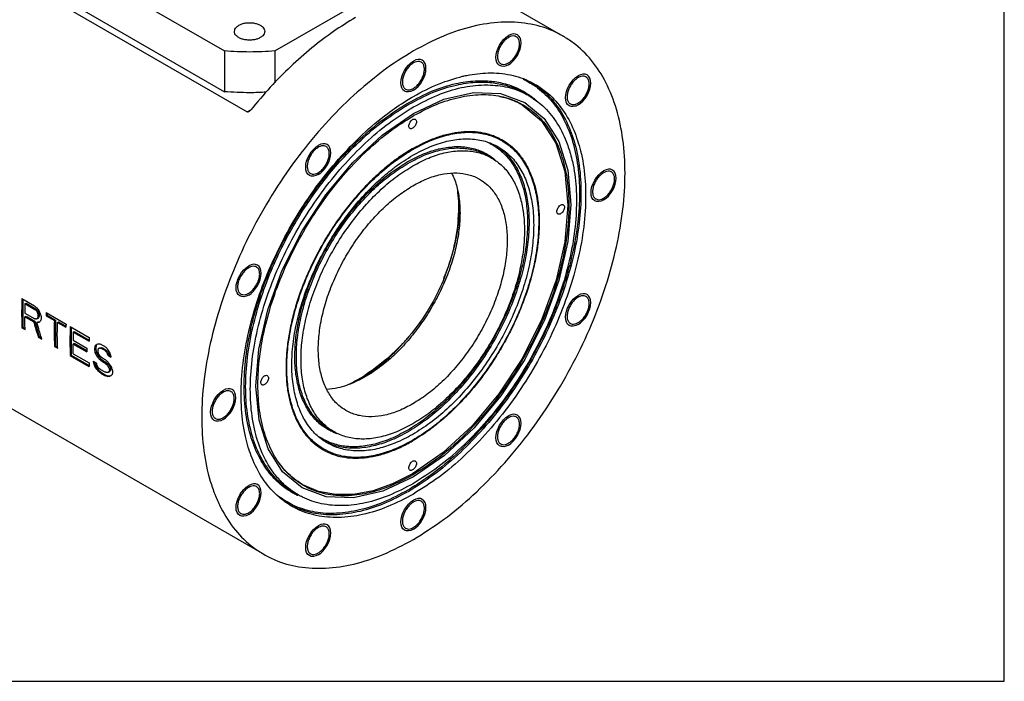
# Model space of a CAD drawing. Extents: x 0 to 420, y 0 to 297.
# Tile 2 of 3: x 144 to 420, y 0 to 186. Entities that reach past the tile are written whole.
import ezdxf

# ---------------------------------------------------------------- set-up
doc = ezdxf.new("R2010")
doc.units = 0
doc.header["$LTSCALE"] = 23.1
doc.layers.get('0').update_dxf_attribs({"linetype": 'CONTINUOUS'})

msp = doc.modelspace()

# ---------------------------------------------------------------- linework, layer by layer
at = {"color": 7, "linetype": 'CONTINUOUS'}
for p, q in [((420, 0), (420, 297)), ((258.19, 203.07), (296.15, 181.15)), ((158.69, 201.49), (201.12, 176.99)), ((215.26, 176.99), (257.68, 201.49)), ((148.84, 193.76), (207.53, 159.88)), ((158.69, 190.06), (201.12, 165.56)), ((201.12, 176.99), (201.12, 165.56)), ((215.26, 176.99), (215.26, 168.08)), ((278.94, 151.83), (276.5, 153.24)), ((276.15, 146.92), (274.84, 147.67)), ((144.3, 107.45), (147.84, 105.41)), ((144.55, 107.3), (144.55, 99.43)), ((145.14, 106.05), (145.43, 106.21)), ((145.14, 106.05), (147.94, 104.43)), ((145.43, 106.21), (148.23, 104.6)), ((145.08, 103.4), (147.88, 101.79)), ((145.08, 102.36), (145.43, 102.56)), ((145.08, 102.36), (147.58, 100.91)), ((145.43, 102.56), (147.94, 101.12)), ((147.94, 104.43), (148.23, 104.6)), ((148.23, 104.6), (148.67, 104.17)), ((148.38, 104), (148.67, 104.17)), ((148.66, 103.47), (148.97, 103.65)), ((148.67, 104.17), (148.97, 103.65)), ((148.78, 102.33), (149.11, 102.52)), ((148.79, 102.86), (149.11, 103.04)), ((148.97, 103.65), (149.11, 103.04)), ((149.11, 102.52), (148.97, 102.09)), ((149.11, 103.04), (149.11, 102.52)), ((151.04, 102.64), (151.32, 102.81)), ((151.04, 102.64), (153.39, 101.28)), ((151.08, 103.54), (156.67, 100.3)), ((151.32, 103.39), (151.32, 102.81)), ((151.32, 102.81), (153.68, 101.45)), ((147.58, 100.91), (147.94, 101.12)), ((147.94, 101.12), (149.11, 96.79)), ((148.47, 100.75), (148.82, 100.96)), ((148.62, 101.89), (148.97, 102.09)), ((148.97, 102.09), (148.67, 101.91)), ((148.82, 100.96), (149.26, 100.96)), ((153.39, 101.28), (153.68, 101.45)), ((153.68, 101.45), (153.68, 94.15)), ((154.28, 100.77), (154.57, 100.94)), ((154.28, 100.77), (156.63, 99.41)), ((154.57, 100.94), (156.65, 99.74)), ((157.85, 99.62), (163.16, 96.56)), ((144.3, 99.28), (144.55, 99.43)), ((144.3, 99.28), (145.18, 98.77)), ((144.55, 99.43), (145.17, 99.07)), ((148.87, 96.65), (149.11, 96.79)), ((149.11, 96.79), (149.79, 96.4)), ((158.1, 99.48), (158.1, 91.6)), ((158.69, 98.04), (158.98, 98.21)), ((158.69, 98.04), (163.11, 95.49)), ((158.98, 98.21), (163.12, 95.82)), ((148.87, 96.65), (149.9, 96.05)), ((153.43, 94.01), (153.68, 94.15)), ((153.43, 94.01), (154.32, 93.5)), ((153.68, 94.15), (154.31, 93.79)), ((158.63, 94.71), (158.98, 94.91)), ((158.63, 94.71), (162.46, 92.5)), ((158.64, 95.75), (162.47, 93.54)), ((158.98, 94.91), (162.46, 92.91)), ((164.87, 94.29), (165.17, 94.47)), ((165.17, 94.47), (165.02, 93.86)), ((166.69, 94.52), (167.43, 94.09)), ((157.85, 91.46), (158.1, 91.6)), ((157.85, 91.46), (163.16, 88.4)), ((158.1, 91.6), (163.14, 88.69)), ((158.69, 91.96), (163.11, 89.41)), ((164.68, 92.97), (165.02, 93.16)), ((164.7, 93.67), (165.02, 93.86)), ((164.82, 92.18), (165.17, 92.38)), ((165.02, 93.86), (165.02, 93.16)), ((165.02, 93.16), (165.17, 92.38)), ((165.17, 92.38), (165.76, 91.35)), ((165.41, 91.14), (165.76, 91.35)), ((165.74, 93.43), (166.06, 93.61)), ((165.76, 91.35), (166.35, 90.66)), ((166.06, 93.61), (166.5, 93.7)), ((166.2, 93.53), (166.5, 93.7)), ((166.5, 93.7), (166.94, 93.62)), ((166.64, 93.45), (166.94, 93.62)), ((166.64, 93.45), (167.53, 92.94)), ((166.94, 93.62), (167.82, 93.11)), ((167.53, 92.94), (167.82, 93.11)), ((167.82, 93.11), (168.27, 92.68)), ((167.96, 92.51), (168.27, 92.68)), ((168.25, 91.98), (168.56, 92.16)), ((168.27, 92.68), (168.56, 92.16)), ((168.38, 91.54), (168.71, 91.73)), ((168.38, 91.54), (169.27, 91.03)), ((168.56, 92.16), (168.71, 91.73)), ((168.71, 91.73), (169.18, 91.46)), ((120.23, 88.73), (212.15, 35.66)), ((164.25, 89.93), (165.13, 89.42)), ((164.42, 89.16), (164.73, 89.34)), ((164.66, 89.69), (164.73, 89.34)), ((164.73, 89.34), (165.17, 88.21)), ((166, 90.46), (166.35, 90.66)), ((166.35, 90.66), (166.94, 90.15)), ((166.59, 90.99), (167.47, 90.48)), ((166.59, 89.94), (166.94, 90.15)), ((166.59, 89.94), (167.47, 89.43)), ((166.94, 90.15), (167.82, 89.64)), ((167.47, 89.43), (167.82, 89.64)), ((167.82, 89.64), (168.41, 89.12)), ((168.06, 88.92), (168.41, 89.12)), ((168.41, 89.12), (168.85, 88.52)), ((168.51, 88.32), (168.85, 88.52)), ((168.85, 88.52), (169.15, 87.83)), ((164.89, 88.05), (165.17, 88.21)), ((165.17, 88.21), (165.91, 87.27)), ((165.65, 87.12), (165.91, 87.27)), ((165.91, 87.27), (166.65, 86.67)), ((166.35, 87.54), (167.53, 86.86)), ((166.4, 86.53), (166.65, 86.67)), ((166.4, 86.53), (167.58, 85.84)), ((166.65, 86.67), (167.82, 85.99)), ((167.58, 85.84), (167.82, 85.99)), ((167.82, 85.99), (168.56, 85.74)), ((168.3, 85.59), (168.56, 85.74)), ((168.54, 86.78), (168.85, 86.96)), ((168.56, 85.74), (169.15, 85.74)), ((168.81, 87.63), (169.15, 87.83)), ((168.82, 87.12), (169.15, 87.31)), ((169.15, 87.31), (168.85, 86.96)), ((169.15, 87.83), (169.15, 87.31)), ((231.8, 70.1), (230.49, 70.86)), ((228.97, 65.21), (226.5, 66.64)), ((0, 0), (420, 0))]:
    msp.add_line(p, q, dxfattribs=at)
at = {"color": 9, "linetype": 'CONTINUOUS'}
for p, q in [((285.17, 165.24), (285.21, 165.21)), ((207.53, 159.88), (208.5, 160.44)), ((242.08, 86.95), (242.08, 86.96)), ((230.49, 70.86), (230.49, 70.86))]:
    msp.add_line(p, q, dxfattribs=at)
at = {"color": 2, "linetype": 'CONTINUOUS'}
for points in [[(280.84, 173.12), (280.16, 172.8), (279.5, 172.65), (278.89, 172.68), (278.34, 172.88), (277.9, 173.24), (277.58, 173.75), (277.38, 174.4), (277.31, 175.16), (277.37, 176), (277.57, 176.87), (277.9, 177.76), (278.34, 178.65), (278.88, 179.46), (279.48, 180.19), (280.14, 180.8), (280.84, 181.29)], [(280.84, 173.12), (281.53, 173.6), (282.19, 174.21), (282.8, 174.93), (283.34, 175.76), (283.78, 176.63), (284.11, 177.52), (284.31, 178.4), (284.38, 179.25), (284.31, 180), (284.11, 180.65), (283.79, 181.17), (283.34, 181.54), (282.81, 181.73), (282.2, 181.76), (281.54, 181.61), (280.84, 181.29)], [(254.15, 165.97), (253.46, 165.65), (252.8, 165.5), (252.19, 165.52), (251.65, 165.72), (251.21, 166.09), (250.89, 166.6), (250.68, 167.25), (250.61, 168.01), (250.68, 168.84), (250.88, 169.72), (251.2, 170.61), (251.65, 171.5), (252.18, 172.31), (252.79, 173.04), (253.45, 173.65), (254.15, 174.14)], [(254.15, 165.97), (254.84, 166.45), (255.5, 167.06), (256.11, 167.78), (256.65, 168.61), (257.09, 169.48), (257.41, 170.37), (257.62, 171.25), (257.69, 172.09), (257.62, 172.85), (257.42, 173.5), (257.09, 174.01), (256.65, 174.38), (256.12, 174.58), (255.51, 174.61), (254.85, 174.46), (254.15, 174.14)], [(300.38, 161.84), (299.7, 161.52), (299.04, 161.37), (298.43, 161.39), (297.88, 161.59), (297.45, 161.96), (297.12, 162.47), (296.92, 163.12), (296.85, 163.88), (296.92, 164.71), (297.11, 165.59), (297.44, 166.48), (297.88, 167.37), (298.42, 168.18), (299.02, 168.91), (299.68, 169.52), (300.38, 170.01)], [(300.38, 161.84), (301.07, 162.32), (301.73, 162.93), (302.34, 163.65), (302.88, 164.48), (303.32, 165.35), (303.65, 166.24), (303.85, 167.12), (303.92, 167.96), (303.85, 168.72), (303.65, 169.37), (303.33, 169.88), (302.88, 170.25), (302.35, 170.45), (301.74, 170.48), (301.08, 170.33), (300.38, 170.01)], [(254.15, 159.44), (262.73, 163.42), (270.99, 165.31), (278.61, 165.03), (285.4, 162.53), (290.87, 158), (294.95, 151.57), (297.47, 143.51), (298.34, 133.92), (297.5, 123.52), (295.01, 112.55), (290.96, 101.42), (285.4, 90.36), (278.73, 80.2), (271.13, 71.1), (262.88, 63.43), (254.15, 57.38)], [(278.28, 164.27), (278.41, 164.24), (278.54, 164.22), (278.66, 164.19), (278.91, 164.13), (279.03, 164.1), (279.24, 164.05)], [(279.24, 164.05), (279.86, 163.89), (280.46, 163.71), (281.06, 163.52), (281.65, 163.31), (282.23, 163.08), (282.82, 162.83)], [(284.72, 161.86), (290.12, 157.39), (294.13, 151.06), (296.62, 143.11), (297.48, 133.67), (296.65, 123.42), (294.19, 112.61), (290.2, 101.65), (284.73, 90.75), (278.16, 80.74), (270.67, 71.78), (262.54, 64.21), (253.94, 58.25)], [(282.82, 162.83), (283.05, 162.72), (283.38, 162.57), (283.72, 162.4), (284.05, 162.23), (284.38, 162.05), (284.72, 161.86)], [(254.15, 57.38), (245.57, 53.39), (237.31, 51.5), (229.69, 51.78), (222.9, 54.28), (217.43, 58.82), (213.35, 65.24), (210.83, 73.31), (209.96, 82.89), (210.8, 93.29), (213.29, 104.26), (217.34, 115.4), (222.9, 126.45), (229.56, 136.62), (237.17, 145.71), (245.41, 153.39), (254.15, 159.44)], [(227.46, 142.3), (226.77, 141.98), (226.11, 141.83), (225.5, 141.85), (224.96, 142.05), (224.52, 142.42), (224.19, 142.93), (223.99, 143.58), (223.92, 144.34), (223.99, 145.17), (224.19, 146.05), (224.51, 146.94), (224.96, 147.83), (225.49, 148.64), (226.1, 149.37), (226.76, 149.98), (227.46, 150.47)], [(227.46, 142.3), (228.14, 142.78), (228.8, 143.39), (229.41, 144.11), (229.96, 144.94), (230.39, 145.81), (230.72, 146.7), (230.92, 147.58), (230.99, 148.42), (230.92, 149.18), (230.73, 149.83), (230.4, 150.34), (229.96, 150.71), (229.42, 150.91), (228.82, 150.94), (228.16, 150.79), (227.46, 150.47)], [(307.54, 135.15), (308.22, 135.62), (308.88, 136.23), (309.49, 136.96), (310.04, 137.79), (310.47, 138.66), (310.8, 139.55), (311, 140.42), (311.07, 141.27), (311, 142.03), (310.8, 142.67), (310.48, 143.19), (310.04, 143.56), (309.5, 143.76), (308.89, 143.78), (308.23, 143.64), (307.54, 143.31)], [(307.54, 135.15), (306.85, 134.83), (306.19, 134.68), (305.58, 134.7), (305.04, 134.9), (304.6, 135.26), (304.27, 135.78), (304.07, 136.42), (304, 137.19), (304.07, 138.02), (304.27, 138.9), (304.59, 139.79), (305.04, 140.67), (305.57, 141.49), (306.18, 142.21), (306.84, 142.83), (307.54, 143.31)], [(207.92, 108.46), (207.23, 108.14), (206.57, 107.99), (205.96, 108.01), (205.42, 108.21), (204.98, 108.57), (204.65, 109.08), (204.45, 109.73), (204.38, 110.5), (204.45, 111.33), (204.65, 112.21), (204.97, 113.1), (205.42, 113.98), (205.95, 114.79), (206.56, 115.52), (207.22, 116.14), (207.92, 116.62)], [(207.92, 108.46), (208.6, 108.93), (209.26, 109.54), (209.87, 110.27), (210.42, 111.09), (210.85, 111.96), (211.18, 112.85), (211.38, 113.73), (211.45, 114.58), (211.38, 115.33), (211.18, 115.98), (210.86, 116.5), (210.42, 116.87), (209.88, 117.07), (209.27, 117.09), (208.61, 116.94), (207.92, 116.62)], [(300.38, 100.2), (299.7, 99.88), (299.04, 99.73), (298.43, 99.75), (297.88, 99.95), (297.45, 100.31), (297.12, 100.82), (296.92, 101.47), (296.85, 102.24), (296.92, 103.07), (297.11, 103.95), (297.44, 104.84), (297.88, 105.72), (298.42, 106.53), (299.02, 107.26), (299.68, 107.88), (300.38, 108.36)], [(300.38, 100.2), (301.07, 100.67), (301.73, 101.28), (302.34, 102.01), (302.88, 102.83), (303.32, 103.7), (303.65, 104.59), (303.85, 105.47), (303.92, 106.32), (303.85, 107.07), (303.65, 107.72), (303.33, 108.24), (302.88, 108.61), (302.35, 108.81), (301.74, 108.83), (301.08, 108.68), (300.38, 108.36)], [(200.76, 73.5), (200.08, 73.18), (199.42, 73.03), (198.81, 73.06), (198.26, 73.26), (197.83, 73.62), (197.5, 74.13), (197.3, 74.78), (197.23, 75.54), (197.3, 76.38), (197.49, 77.25), (197.82, 78.14), (198.26, 79.03), (198.8, 79.84), (199.4, 80.57), (200.06, 81.18), (200.76, 81.67)], [(200.76, 73.5), (201.45, 73.98), (202.11, 74.59), (202.72, 75.31), (203.26, 76.14), (203.7, 77.01), (204.03, 77.9), (204.23, 78.78), (204.3, 79.63), (204.23, 80.38), (204.03, 81.03), (203.71, 81.54), (203.26, 81.92), (202.73, 82.11), (202.12, 82.14), (201.46, 81.99), (200.76, 81.67)], [(280.84, 66.35), (281.53, 66.82), (282.19, 67.44), (282.8, 68.16), (283.34, 68.99), (283.78, 69.86), (284.11, 70.75), (284.31, 71.63), (284.38, 72.47), (284.31, 73.23), (284.11, 73.87), (283.79, 74.39), (283.34, 74.76), (282.81, 74.96), (282.2, 74.99), (281.54, 74.84), (280.84, 74.51)], [(280.84, 66.35), (280.16, 66.03), (279.5, 65.88), (278.89, 65.9), (278.34, 66.1), (277.9, 66.46), (277.58, 66.98), (277.38, 67.62), (277.31, 68.39), (277.37, 69.22), (277.57, 70.1), (277.9, 70.99), (278.34, 71.88), (278.88, 72.69), (279.48, 73.42), (280.14, 74.03), (280.84, 74.51)], [(219.54, 57.85), (219.08, 58.28), (218.54, 58.82), (218.01, 59.38), (217.51, 59.96), (217.02, 60.57), (216.53, 61.2)], [(253.94, 58.25), (248.33, 55.44), (242.82, 53.5), (237.35, 52.47), (232.3, 52.41), (227.49, 53.32), (223.15, 55.2)], [(207.92, 46.81), (208.6, 47.28), (209.26, 47.89), (209.87, 48.62), (210.42, 49.45), (210.85, 50.32), (211.18, 51.21), (211.38, 52.09), (211.45, 52.93), (211.38, 53.69), (211.18, 54.33), (210.86, 54.85), (210.42, 55.22), (209.88, 55.42), (209.27, 55.45), (208.61, 55.3), (207.92, 54.97)], [(222.83, 55.39), (222.3, 55.72), (221.79, 56.07), (221.18, 56.5), (220.68, 56.88), (220.1, 57.35), (219.54, 57.85)], [(223.15, 55.2), (223.04, 55.27), (222.94, 55.33), (222.83, 55.39)], [(207.92, 46.81), (207.23, 46.49), (206.57, 46.34), (205.96, 46.36), (205.42, 46.56), (204.98, 46.92), (204.65, 47.44), (204.45, 48.08), (204.38, 48.85), (204.45, 49.68), (204.65, 50.56), (204.97, 51.45), (205.42, 52.34), (205.95, 53.15), (206.56, 53.88), (207.22, 54.49), (207.92, 54.97)], [(254.15, 42.68), (253.46, 42.36), (252.8, 42.21), (252.19, 42.23), (251.65, 42.43), (251.21, 42.79), (250.89, 43.31), (250.68, 43.95), (250.61, 44.72), (250.68, 45.55), (250.88, 46.43), (251.2, 47.32), (251.65, 48.21), (252.18, 49.02), (252.79, 49.75), (253.45, 50.36), (254.15, 50.84)], [(254.15, 42.68), (254.84, 43.15), (255.5, 43.77), (256.11, 44.49), (256.65, 45.32), (257.09, 46.19), (257.41, 47.08), (257.62, 47.96), (257.69, 48.8), (257.62, 49.56), (257.42, 50.2), (257.09, 50.72), (256.65, 51.09), (256.12, 51.29), (255.51, 51.32), (254.85, 51.17), (254.15, 50.84)], [(227.46, 35.53), (226.77, 35.21), (226.11, 35.06), (225.5, 35.08), (224.96, 35.28), (224.52, 35.64), (224.19, 36.16), (223.99, 36.8), (223.92, 37.57), (223.99, 38.4), (224.19, 39.28), (224.51, 40.17), (224.96, 41.05), (225.49, 41.87), (226.1, 42.59), (226.76, 43.21), (227.46, 43.69)], [(227.46, 35.53), (228.14, 36), (228.8, 36.61), (229.41, 37.34), (229.96, 38.17), (230.39, 39.03), (230.72, 39.93), (230.92, 40.8), (230.99, 41.65), (230.92, 42.4), (230.73, 43.05), (230.4, 43.57), (229.96, 43.94), (229.42, 44.14), (228.82, 44.16), (228.16, 44.01), (227.46, 43.69)]]:
    msp.add_lwpolyline(points, dxfattribs=at)
at = {"color": 7, "linetype": 'CONTINUOUS'}
for points in [[(153.17, 224.03), (145.49, 217.63), (137.55, 209.62), (130.11, 200.64), (123.33, 190.86), (117.34, 180.48), (112.26, 169.71), (108.2, 158.78), (105.23, 147.9), (103.43, 137.3), (102.83, 127.19), (103.43, 117.77), (105.23, 109.25), (108.2, 101.79), (112.26, 95.55), (117.34, 90.65), (120.23, 88.73)], [(237.89, 186.38), (231.75, 182.47), (225.67, 177.87), (219.73, 172.62), (213.98, 166.79), (208.5, 160.44)], [(296.15, 181.15), (293.05, 182.7), (286.26, 184.65), (278.82, 185.04), (270.88, 183.88), (262.6, 181.18), (254.15, 176.99)], [(203.94, 182.48), (204.08, 183.11), (204.51, 183.7), (205.18, 184.21)], [(211.19, 180.74), (210.31, 180.35), (209.29, 180.11), (208.19, 180.02), (207.09, 180.11), (206.06, 180.35), (205.18, 180.74), (204.51, 181.25), (204.08, 181.84), (203.94, 182.48)], [(205.18, 184.21), (206.06, 184.6), (207.09, 184.85), (208.19, 184.93), (209.29, 184.85), (210.31, 184.6), (211.19, 184.21), (211.87, 183.7), (212.29, 183.11), (212.44, 182.48)], [(212.44, 182.48), (212.29, 181.84), (211.87, 181.25), (211.19, 180.74)], [(254.15, 39.82), (262.6, 45.4), (270.88, 52.26), (278.82, 60.27), (286.26, 69.25), (293.05, 79.03), (299.04, 89.41), (304.12, 100.18), (308.18, 111.11), (311.14, 121.99), (312.94, 132.59), (313.55, 142.7), (312.94, 152.11), (311.14, 160.63), (308.18, 168.09), (304.12, 174.34), (299.04, 179.24), (296.15, 181.15)], [(280.84, 180.78), (279.97, 180.13), (279.17, 179.25), (278.5, 178.2), (278.03, 177.07), (277.78, 175.95), (277.78, 174.93), (278.03, 174.1), (278.5, 173.52), (278.65, 173.42)], [(280.84, 173.63), (281.71, 174.28), (282.52, 175.17), (283.18, 176.22), (283.66, 177.35), (283.9, 178.47), (283.9, 179.48), (283.66, 180.31), (283.18, 180.89), (283.03, 180.99)], [(281.01, 180.87), (280.84, 180.78)], [(283.03, 180.99), (282.52, 181.18), (281.71, 181.14), (281.01, 180.87)], [(215.26, 176.99), (208.19, 176.7), (201.12, 176.99)], [(254.15, 176.99), (245.7, 171.42), (245.17, 171.02)], [(254.15, 173.63), (253.28, 172.98), (252.48, 172.09), (251.81, 171.04), (251.34, 169.91), (251.09, 168.79), (251.09, 167.78), (251.34, 166.94), (251.81, 166.36), (251.96, 166.27)], [(254.15, 166.48), (255.02, 167.13), (255.82, 168.01), (256.49, 169.06), (256.96, 170.19), (257.21, 171.31), (257.21, 172.33), (256.96, 173.16), (256.49, 173.74), (256.34, 173.84)], [(254.32, 173.72), (254.15, 173.63)], [(256.34, 173.84), (255.82, 174.02), (255.02, 173.98), (254.32, 173.72)], [(278.65, 173.42), (279.17, 173.24), (279.97, 173.28), (280.67, 173.54)], [(280.67, 173.54), (280.84, 173.63)], [(245.17, 171.02), (237.42, 164.55), (229.48, 156.55), (222.04, 147.57), (215.25, 137.78), (209.26, 127.41), (204.18, 116.64), (200.12, 105.71), (197.16, 94.83), (195.36, 84.22), (194.75, 74.12), (195.36, 64.7), (197.16, 56.18), (198.42, 52.51)], [(254.15, 164.24), (261.36, 167.77), (267.98, 169.89)], [(267.98, 169.89), (268.4, 169.98)], [(268.4, 169.98), (269.14, 170.14)], [(269.14, 170.14), (275.13, 170.82), (281.39, 170.26), (287.03, 168.32), (288.33, 167.62)], [(300.38, 169.5), (299.51, 168.85), (298.71, 167.96), (298.05, 166.91), (297.57, 165.78), (297.32, 164.66), (297.32, 163.65), (297.57, 162.81), (298.05, 162.23), (298.2, 162.14)], [(300.38, 162.35), (301.26, 163), (302.06, 163.88), (302.72, 164.93), (303.2, 166.06), (303.45, 167.18), (303.45, 168.2), (303.2, 169.03), (302.72, 169.61), (302.57, 169.71)], [(300.55, 169.59), (300.38, 169.5)], [(302.57, 169.71), (302.06, 169.89), (301.26, 169.85), (300.55, 169.59)], [(251.96, 166.27), (252.48, 166.08), (253.28, 166.12), (253.98, 166.39)], [(253.98, 166.39), (254.15, 166.48)], [(254.15, 161.26), (260.97, 164.6), (267.64, 166.7), (274.01, 167.49)], [(274.01, 167.49), (274.34, 167.49)], [(274.34, 167.49), (279.93, 166.96), (285.28, 165.12), (286.51, 164.46)], [(288.33, 167.62), (288.94, 167.26)], [(288.94, 167.26), (291.95, 165.04), (296.02, 160.5), (299.16, 154.79), (301.08, 148.94)], [(212.85, 165.4), (208.19, 165.27), (201.12, 165.56)], [(207.82, 65.69), (207.01, 68.77), (205.94, 76.4), (205.94, 84.74), (207.01, 93.62), (209.14, 102.82), (212.28, 112.15), (216.35, 121.39), (221.26, 130.35), (226.91, 138.81), (233.17, 146.6), (239.9, 153.53), (246.94, 159.45), (252.18, 163.05)], [(252.18, 163.05), (254.15, 164.24)], [(254.4, 158.93), (260.65, 161.98), (267.01, 163.97), (273.08, 164.73), (278.73, 164.22), (283.82, 162.47), (285, 161.84)], [(286.51, 164.46), (289.93, 162.02), (293.79, 157.72), (296.75, 152.31), (298.1, 148.54)], [(208.5, 160.44), (208.34, 160.25), (208.17, 160.1), (208, 159.98), (207.96, 159.96)], [(213.08, 61.37), (211.55, 64.5), (209.53, 70.89), (208.51, 78.11), (208.51, 86.01), (209.53, 94.41), (211.55, 103.12), (214.51, 111.95), (218.37, 120.7), (223.02, 129.18), (228.37, 137.19), (234.29, 144.56), (240.66, 151.12), (247.33, 156.73), (254.15, 161.26)], [(285, 161.84), (288.26, 159.51), (291.93, 155.41), (294.76, 150.26), (296.68, 144.17), (297.66, 137.29), (297.66, 129.76), (296.68, 121.75), (294.76, 113.45), (291.93, 105.03), (288.26, 96.69), (283.82, 88.61), (278.73, 80.97), (273.08, 73.95), (267.01, 67.69), (260.65, 62.35), (254.15, 58.03)], [(298.2, 162.14), (298.71, 161.95), (299.51, 161.99), (300.21, 162.26)], [(300.21, 162.26), (300.38, 162.35)], [(207.96, 159.96), (207.83, 159.89), (207.67, 159.85), (207.53, 159.88)], [(223.3, 54.97), (220.04, 57.3), (216.37, 61.4), (213.54, 66.55), (211.62, 72.64), (210.64, 79.52), (210.64, 87.05), (211.62, 95.06), (213.54, 103.37), (216.37, 111.78), (220.04, 120.12), (224.47, 128.2), (229.57, 135.84), (235.22, 142.87), (241.29, 149.12), (247.65, 154.47), (254.01, 158.7)], [(253.19, 155.2), (253.02, 155.36), (252.89, 155.68), (252.89, 156.11), (253.02, 156.58), (253.26, 157.04), (253.57, 157.44), (253.94, 157.72)], [(253.94, 157.72), (254.3, 157.86), (254.62, 157.83), (254.69, 157.8)], [(254.69, 157.8), (254.86, 157.64), (254.98, 157.32), (254.98, 156.89), (254.86, 156.42), (254.62, 155.95), (254.3, 155.56), (253.94, 155.27)], [(254.01, 158.7), (254.15, 158.79)], [(254.15, 158.79), (254.4, 158.93)], [(253.94, 155.27), (253.57, 155.14), (253.26, 155.17), (253.19, 155.2)], [(253.94, 149.56), (257.42, 151.37), (260.87, 152.77), (264.25, 153.75), (267.53, 154.29), (270.69, 154.38), (273.68, 154.04), (276.48, 153.26)], [(253.97, 147.7), (258.8, 150.09), (263.54, 151.63), (268.07, 152.3), (272.32, 152.07), (276.2, 150.96), (277.97, 150.08)], [(254.03, 149.37), (258.79, 151.73), (263.51, 153.33), (268.06, 154.09), (272.34, 154), (276.29, 153.06), (278.96, 151.82)], [(279.12, 152.02), (281.4, 150.42), (283.48, 148.38), (285.27, 145.96), (286.76, 143.18), (287.94, 140.07), (288.79, 136.65), (289.3, 132.97), (289.47, 129.04), (289.3, 124.92), (288.79, 120.65), (287.94, 116.25), (286.76, 111.78), (285.27, 107.28), (283.48, 102.79), (281.4, 98.36), (279.06, 94.02), (276.48, 89.83), (273.68, 85.81), (270.69, 82.02), (267.53, 78.47), (264.25, 75.22), (260.87, 72.29), (257.42, 69.71), (254.05, 67.57)], [(276.48, 153.26), (276.5, 153.25)], [(276.5, 153.25), (279.06, 152.05)], [(278.92, 151.91), (278.49, 152.24), (278.09, 152.53)], [(279.06, 152.05), (279.12, 152.02)], [(253.94, 149.56), (250.45, 147.35), (247.01, 144.77), (243.62, 141.84), (240.34, 138.59), (237.19, 135.04), (234.2, 131.25), (231.4, 127.23), (228.81, 123.04), (226.47, 118.7), (224.39, 114.27), (222.6, 109.78), (221.11, 105.28), (219.94, 100.81), (219.09, 96.41), (218.58, 92.14), (218.41, 88.02), (218.58, 84.09), (219.09, 80.41), (219.94, 76.99), (221.11, 73.88), (222.6, 71.1), (224.39, 68.68), (226.47, 66.64)], [(228.97, 65.21), (228.13, 65.73), (225.09, 68.29), (222.58, 71.6), (220.66, 75.6), (219.36, 80.22), (218.7, 85.36), (218.7, 90.93), (219.36, 96.83), (220.66, 102.95), (222.58, 109.17), (225.09, 115.38), (228.13, 121.46), (231.66, 127.3), (235.6, 132.79), (239.89, 137.82), (244.43, 142.31), (249.16, 146.18), (253.97, 149.33)], [(227.46, 149.96), (226.58, 149.31), (225.78, 148.42), (225.12, 147.37), (224.64, 146.24), (224.39, 145.12), (224.39, 144.11), (224.64, 143.27), (225.12, 142.69), (225.27, 142.6)], [(227.46, 142.81), (228.33, 143.46), (229.13, 144.34), (229.79, 145.39), (230.27, 146.52), (230.52, 147.64), (230.52, 148.66), (230.27, 149.49), (229.79, 150.07), (229.64, 150.17)], [(227.63, 150.05), (227.46, 149.96)], [(229.64, 150.17), (229.13, 150.35), (228.33, 150.31), (227.63, 150.05)], [(278.97, 151.81), (279.81, 151.29), (282.86, 148.73), (285.36, 145.42), (287.29, 141.41), (288.59, 136.8), (289.25, 131.66), (289.25, 126.09), (288.59, 120.19), (287.29, 114.07), (285.36, 107.85), (282.86, 101.64), (279.81, 95.56), (276.29, 89.72), (272.34, 84.23), (268.06, 79.2), (263.51, 74.71), (258.79, 70.84), (253.97, 67.68)], [(277.97, 150.08), (279.62, 148.98), (282.53, 146.18), (284.85, 142.62), (286.54, 138.35), (287.57, 133.48), (287.91, 128.11), (287.57, 122.33), (286.54, 116.27), (284.85, 110.05), (282.53, 103.81), (279.62, 97.65), (276.2, 91.72), (272.32, 86.13), (268.07, 81), (263.54, 76.43), (258.8, 72.51), (253.97, 69.32)], [(253.97, 149.33), (254.03, 149.37)], [(279, 151.84), (278.92, 151.91)], [(278.96, 151.82), (278.97, 151.81)], [(248.37, 143.93), (249.14, 144.51), (253.97, 147.7)], [(253.97, 144.72), (258.44, 146.93), (262.81, 148.36), (267, 148.97), (270.93, 148.76), (274.51, 147.73), (276.15, 146.92)], [(301.08, 148.94), (301.29, 148.04), (302.36, 140.42), (302.36, 132.07), (301.29, 123.2), (299.16, 114), (296.02, 104.67), (291.95, 95.42), (287.03, 86.47), (281.39, 78), (275.13, 70.22), (268.4, 63.29), (261.36, 57.36), (254.15, 52.58)], [(298.23, 148.07), (298.77, 145.93), (299.79, 138.71), (299.79, 130.81), (298.77, 122.41), (296.75, 113.7), (293.79, 104.87), (289.93, 96.12), (285.28, 87.64), (279.93, 79.63), (274.01, 72.26), (267.64, 65.7), (260.97, 60.09), (254.15, 55.56)], [(276.15, 146.92), (277.67, 145.91), (280.35, 143.32), (282.5, 140.02), (284.06, 136.08), (284.97, 131.88)], [(298.1, 148.54), (298.23, 148.07)], [(229.97, 66.94), (228.32, 68.03), (225.42, 70.84), (223.1, 74.4), (221.41, 78.67), (220.38, 83.54), (220.03, 88.91), (220.38, 94.69), (221.41, 100.75), (223.1, 106.97), (225.42, 113.21), (228.32, 119.37), (231.75, 125.3), (235.62, 130.89), (239.87, 136.02), (244.41, 140.59), (248.37, 143.93)], [(231.8, 70.1), (230.27, 71.11), (227.59, 73.7), (225.45, 77), (223.88, 80.94), (222.93, 85.43), (222.61, 90.4), (222.93, 95.74), (223.88, 101.34), (225.45, 107.08), (227.59, 112.86), (230.27, 118.54), (233.44, 124.02), (237.02, 129.18), (240.95, 133.93), (245.14, 138.15), (249.51, 141.78), (253.97, 144.72)], [(225.27, 142.6), (225.78, 142.41), (226.58, 142.45), (227.29, 142.72)], [(227.29, 142.72), (227.46, 142.81)], [(264.89, 142.69), (265.4, 141.6), (266.57, 137.9), (267.16, 133.72), (267.16, 129.14), (266.57, 124.28), (265.4, 119.23), (263.68, 114.11), (261.45, 109.04), (258.75, 104.13), (255.65, 99.49), (252.22, 95.22), (248.53, 91.42), (244.67, 88.17), (242.35, 86.55)], [(253.97, 139.13), (257.92, 141.07), (261.79, 142.28), (265.48, 142.74), (268.91, 142.43), (272.01, 141.37), (272.72, 140.99)], [(272.72, 140.99), (274.7, 139.57), (276.94, 137.08), (278.66, 133.95), (279.82, 130.25), (280.42, 126.06), (280.42, 121.49), (279.82, 116.62), (278.66, 111.57), (276.94, 106.46), (274.7, 101.39), (272.01, 96.48), (268.91, 91.84), (265.48, 87.57), (261.79, 83.76), (257.92, 80.51), (253.97, 77.89)], [(307.54, 142.8), (306.66, 142.15), (305.86, 141.27), (305.2, 140.22), (304.72, 139.09), (304.47, 137.97), (304.47, 136.95), (304.72, 136.12), (305.2, 135.54), (305.35, 135.44)], [(307.54, 135.66), (308.41, 136.31), (309.21, 137.19), (309.87, 138.24), (310.35, 139.37), (310.6, 140.49), (310.6, 141.51), (310.35, 142.34), (309.87, 142.92), (309.72, 143.02)], [(307.71, 142.89), (307.54, 142.8)], [(309.72, 143.02), (309.21, 143.2), (308.41, 143.16), (307.71, 142.89)], [(235.22, 76.03), (233.24, 77.45), (231.01, 79.94), (229.29, 83.07), (228.12, 86.77), (227.53, 90.96), (227.53, 95.53), (228.12, 100.4), (229.29, 105.45), (231.01, 110.56), (233.24, 115.63), (235.94, 120.54), (239.04, 125.18), (242.47, 129.45), (246.16, 133.26), (250.02, 136.5), (253.97, 139.13)], [(266.69, 129.6), (266.73, 130), (266.86, 134.8), (266.58, 138.05)], [(305.35, 135.44), (305.86, 135.26), (306.66, 135.3), (307.37, 135.57)], [(307.37, 135.57), (307.54, 135.66)], [(294.73, 131.22), (294.56, 131.37), (294.44, 131.7), (294.44, 132.12), (294.56, 132.6), (294.8, 133.06), (295.12, 133.46), (295.48, 133.74)], [(295.48, 133.74), (295.84, 133.87), (296.16, 133.85), (296.23, 133.81)], [(296.23, 133.81), (296.4, 133.66), (296.52, 133.33), (296.52, 132.9), (296.4, 132.43), (296.16, 131.97), (295.84, 131.57), (295.48, 131.29)], [(284.97, 131.88), (285.01, 131.58), (285.33, 126.62), (285.01, 121.28), (284.06, 115.68), (282.5, 109.94), (280.35, 104.16), (277.67, 98.48), (274.51, 93), (270.93, 87.83), (267, 83.09), (262.81, 78.87), (258.44, 75.24), (253.97, 72.3)], [(266.69, 129.77), (266.75, 130.22)], [(295.48, 131.29), (295.12, 131.15), (294.8, 131.18), (294.73, 131.22)], [(266.69, 129.59), (266.62, 128.86), (264.99, 119.93), (262.03, 111.43), (258.04, 103.86), (252.08, 95.89), (245.75, 89.77), (242.08, 86.96)], [(207.92, 116.11), (207.04, 115.46), (206.24, 114.58), (205.58, 113.53), (205.1, 112.4), (204.85, 111.28), (204.85, 110.26), (205.1, 109.43), (205.58, 108.85), (205.73, 108.75)], [(207.92, 108.97), (208.79, 109.61), (209.59, 110.5), (210.25, 111.55), (210.73, 112.68), (210.98, 113.8), (210.98, 114.81), (210.73, 115.65), (210.25, 116.23), (210.1, 116.33)], [(208.09, 116.2), (207.92, 116.11)], [(210.1, 116.33), (209.59, 116.51), (208.79, 116.47), (208.09, 116.2)], [(205.73, 108.75), (206.24, 108.57), (207.04, 108.61), (207.75, 108.87)], [(207.75, 108.87), (207.92, 108.97)], [(300.38, 107.85), (299.51, 107.2), (298.71, 106.32), (298.05, 105.27), (297.57, 104.14), (297.32, 103.02), (297.32, 102), (297.57, 101.17), (298.05, 100.59), (298.2, 100.49)], [(300.38, 100.71), (301.26, 101.35), (302.06, 102.24), (302.72, 103.29), (303.2, 104.42), (303.45, 105.54), (303.45, 106.55), (303.2, 107.39), (302.72, 107.97), (302.57, 108.07)], [(300.55, 107.94), (300.38, 107.85)], [(302.57, 108.07), (302.06, 108.25), (301.26, 108.21), (300.55, 107.94)], [(144.3, 107.45), (144.21, 104.67), (144.21, 101.95), (144.3, 99.28)], [(145.14, 106.05), (145.1, 104.72), (145.08, 103.4)], [(147.84, 105.41), (148.2, 105.1), (148.47, 104.88)], [(145.18, 98.91), (145.11, 100.55), (145.08, 102.36)], [(147.94, 104.43), (148.16, 104.21), (148.38, 104)], [(148.38, 104), (148.52, 103.73), (148.66, 103.47)], [(148.47, 104.88), (148.56, 104.8)], [(148.56, 104.8), (148.85, 104.36), (149.13, 103.93)], [(148.78, 102.33), (148.7, 102.11), (148.63, 101.92)], [(148.66, 103.47), (148.72, 103.16), (148.79, 102.86)], [(148.79, 102.86), (148.78, 102.59), (148.78, 102.33)], [(149.13, 103.93), (149.34, 103.44), (149.54, 102.96)], [(149.54, 102.96), (149.61, 102.65), (149.67, 102.35)], [(149.67, 102.35), (149.67, 101.99), (149.66, 101.64)], [(151.08, 103.54), (151.06, 103.09), (151.04, 102.64)], [(147.58, 100.91), (147.69, 100.53)], [(147.69, 100.53), (148.2, 98.77), (148.87, 96.65)], [(148.32, 101.71), (148.1, 101.75), (147.88, 101.79)], [(148.62, 101.89), (148.47, 101.8), (148.32, 101.71)], [(149.06, 100.76), (148.76, 100.75), (148.47, 100.75)], [(149.61, 96.95), (149.16, 98.39), (148.47, 100.75)], [(148.63, 101.92), (148.62, 101.89)], [(149.28, 100.98), (149.06, 100.76)], [(149.5, 101.2), (149.28, 100.98)], [(149.66, 101.64), (149.58, 101.42), (149.5, 101.2)], [(153.39, 101.28), (153.33, 98.82), (153.35, 96.39), (153.43, 94.01)], [(154.31, 93.63), (154.23, 95.88), (154.22, 98.3), (154.28, 100.77)], [(156.65, 99.86), (156.63, 99.41)], [(156.67, 100.3), (156.65, 99.86)], [(157.85, 99.62), (157.76, 96.85), (157.76, 94.12), (157.85, 91.46)], [(298.2, 100.49), (298.71, 100.31), (299.51, 100.35), (300.21, 100.61)], [(300.21, 100.61), (300.38, 100.71)], [(145.18, 98.77), (145.18, 98.91)], [(149.88, 96.11), (149.61, 96.95)], [(158.69, 98.04), (158.65, 96.89), (158.64, 95.75)], [(149.9, 96.05), (149.88, 96.11)], [(158.69, 91.96), (158.65, 93.33), (158.63, 94.71)], [(163.13, 96.03), (163.11, 95.49)], [(163.16, 96.56), (163.13, 96.03)], [(164.87, 94.29), (164.78, 93.98), (164.7, 93.67)], [(165.49, 94.66), (165.18, 94.48), (164.87, 94.29)], [(165.77, 94.67), (165.49, 94.66)], [(166.09, 94.68), (165.79, 94.67), (165.77, 94.67)], [(166.69, 94.52), (166.39, 94.6), (166.09, 94.68)], [(167.43, 94.09), (167.79, 93.79), (168.16, 93.49)], [(154.32, 93.5), (154.31, 93.63)], [(162.47, 93.54), (162.46, 93.02), (162.46, 92.5)], [(164.7, 93.67), (164.69, 93.32), (164.68, 92.97)], [(164.68, 92.97), (164.75, 92.57), (164.82, 92.18)], [(164.82, 92.18), (165.11, 91.66), (165.41, 91.14)], [(165.58, 92.98), (165.58, 92.81), (165.57, 92.63)], [(165.57, 92.63), (165.64, 92.33), (165.71, 92.02)], [(165.74, 93.43), (165.66, 93.21), (165.58, 92.98)], [(165.71, 92.02), (165.93, 91.72), (166.15, 91.42)], [(166.2, 93.53), (165.97, 93.48), (165.74, 93.43)], [(166.15, 91.42), (166.37, 91.2), (166.59, 90.99)], [(166.64, 93.45), (166.42, 93.49), (166.2, 93.53)], [(167.53, 92.94), (167.75, 92.72), (167.96, 92.51)], [(167.96, 92.51), (168.11, 92.25), (168.25, 91.98)], [(168.16, 93.49), (168.44, 93.05), (168.72, 92.62)], [(168.25, 91.98), (168.32, 91.76), (168.38, 91.54)], [(168.72, 92.62), (168.93, 92.13), (169.04, 91.87)], [(169.04, 91.87), (169.14, 91.65)], [(169.14, 91.65), (169.2, 91.34), (169.27, 91.03)], [(163.11, 89.41), (163.13, 88.9)], [(163.13, 88.9), (163.16, 88.4)], [(164.25, 89.93), (164.33, 89.54), (164.42, 89.16)], [(164.42, 89.16), (164.43, 89.12)], [(164.43, 89.12), (164.65, 88.6), (164.89, 88.05)], [(165.13, 89.42), (165.21, 89.12), (165.3, 88.82)], [(165.3, 88.82), (165.52, 88.43), (165.75, 88.05)], [(165.41, 91.14), (165.7, 90.8), (166, 90.46)], [(166, 90.46), (166.29, 90.2), (166.59, 89.94)], [(167.47, 90.48), (167.84, 90.18), (168.21, 89.88)], [(167.47, 89.43), (167.77, 89.18), (168.06, 88.92)], [(168.06, 88.92), (168.28, 88.62), (168.51, 88.32)], [(168.21, 89.88), (168.5, 89.53), (168.8, 89.19)], [(168.8, 89.19), (169.09, 88.67), (169.39, 88.15)], [(164.89, 88.05), (165.24, 87.63)], [(165.24, 87.63), (165.27, 87.58)], [(165.27, 87.58), (165.65, 87.12)], [(165.65, 87.12), (166.02, 86.82), (166.4, 86.53)], [(165.75, 88.05), (166.05, 87.8), (166.35, 87.54)], [(168.11, 86.69), (167.82, 86.77), (167.53, 86.86)], [(168.3, 85.59), (167.94, 85.72), (167.58, 85.84)], [(168.54, 86.78), (168.33, 86.73), (168.11, 86.69)], [(168.51, 88.32), (168.66, 87.98), (168.81, 87.63)], [(168.82, 87.12), (168.68, 86.95), (168.54, 86.78)], [(168.81, 87.63), (168.82, 87.37), (168.82, 87.12)], [(169.15, 85.75), (168.88, 85.59)], [(169.44, 85.92), (169.16, 85.75), (169.15, 85.75)], [(169.39, 88.15), (169.54, 87.72), (169.69, 87.29)], [(169.71, 86.44), (169.57, 86.18), (169.44, 85.92)], [(169.69, 87.29), (169.7, 86.86), (169.71, 86.44)], [(211.65, 83.25), (211.48, 83.4), (211.35, 83.73), (211.35, 84.16), (211.48, 84.63), (211.71, 85.09), (212.03, 85.49), (212.4, 85.77)], [(212.4, 85.77), (212.76, 85.91), (213.08, 85.88), (213.14, 85.84)], [(213.14, 85.84), (213.31, 85.69), (213.44, 85.36), (213.44, 84.94), (213.31, 84.46), (213.08, 84), (212.76, 83.6), (212.4, 83.32)], [(239.06, 84.99), (240.5, 85.88)], [(242.08, 86.96), (240.48, 85.87)], [(240.5, 85.88), (242.08, 86.96)], [(241.04, 85.74), (240.71, 85.55)], [(242.35, 86.55), (241.04, 85.74)], [(168.88, 85.59), (168.59, 85.59), (168.3, 85.59)], [(212.4, 83.32), (212.03, 83.19), (211.71, 83.21), (211.65, 83.25)], [(235.39, 83.1), (232.9, 82.39), (229.87, 81.96)], [(238.92, 84.58), (236.76, 83.61), (235.39, 83.1)], [(235.68, 83.24), (238.79, 84.83)], [(238.79, 84.83), (239.06, 84.99)], [(240.71, 85.55), (238.92, 84.58)], [(200.76, 81.16), (199.89, 80.51), (199.09, 79.62), (198.43, 78.57), (197.95, 77.44), (197.7, 76.33), (197.7, 75.31), (197.95, 74.48), (198.43, 73.9), (198.58, 73.8)], [(200.76, 74.01), (201.63, 74.66), (202.44, 75.55), (203.1, 76.6), (203.58, 77.73), (203.83, 78.84), (203.83, 79.86), (203.58, 80.69), (203.1, 81.27), (202.95, 81.37)], [(200.93, 81.25), (200.76, 81.16)], [(202.95, 81.37), (202.44, 81.56), (201.63, 81.52), (200.93, 81.25)], [(253.97, 77.89), (250.02, 75.95), (246.16, 74.74), (242.47, 74.28), (239.04, 74.59), (235.94, 75.65), (235.22, 76.03)], [(198.58, 73.8), (199.09, 73.61), (199.89, 73.65), (200.59, 73.92)], [(200.59, 73.92), (200.76, 74.01)], [(253.97, 72.3), (249.51, 70.09), (245.14, 68.66), (240.95, 68.05), (237.02, 68.26), (233.44, 69.29), (231.8, 70.1)], [(280.84, 74), (279.97, 73.36), (279.17, 72.47), (278.5, 71.42), (278.03, 70.29), (277.78, 69.17), (277.78, 68.16), (278.03, 67.32), (278.5, 66.74), (278.65, 66.64)], [(280.84, 66.86), (281.71, 67.51), (282.52, 68.39), (283.18, 69.44), (283.66, 70.57), (283.9, 71.69), (283.9, 72.71), (283.66, 73.54), (283.18, 74.12), (283.03, 74.22)], [(281.01, 74.1), (280.84, 74)], [(283.03, 74.22), (282.52, 74.4), (281.71, 74.36), (281.01, 74.1)], [(253.97, 69.32), (249.14, 66.93), (248.7, 66.75)], [(226.47, 66.64), (226.49, 66.63)], [(226.49, 66.63), (228.81, 65.01)], [(228.87, 64.98), (231.4, 63.8), (234.2, 63.02), (237.19, 62.68), (240.34, 62.77), (243.62, 63.31), (247.01, 64.29), (250.45, 65.69), (253.94, 67.5)], [(253.97, 67.68), (249.16, 65.29), (244.43, 63.69), (239.89, 62.93), (235.6, 63.02), (231.66, 63.96), (228.97, 65.21)], [(248.7, 66.75), (244.41, 65.38), (239.87, 64.72), (235.62, 64.94), (231.75, 66.06), (229.97, 66.94)], [(254.05, 67.57), (253.94, 67.5)], [(278.65, 66.64), (279.17, 66.46), (279.97, 66.5), (280.67, 66.77)], [(280.67, 66.77), (280.84, 66.86)], [(208.17, 64.6), (207.82, 65.69)], [(219.96, 49.19), (216.35, 51.78), (212.28, 56.32), (209.14, 62.03), (208.17, 64.6)], [(227.88, 65.63), (228.45, 65.38)], [(228.45, 65.38), (228.86, 65.21)], [(228.81, 65.01), (228.87, 64.98)], [(228.86, 65.21), (228.89, 65.2)], [(228.89, 65.2), (228.96, 65.17)], [(215.72, 57.52), (214.51, 59.1), (213.08, 61.37)], [(253.19, 59.26), (253.02, 59.42), (252.89, 59.74), (252.89, 60.17), (253.02, 60.64), (253.26, 61.11), (253.57, 61.5), (253.94, 61.79)], [(253.94, 61.79), (254.3, 61.92), (254.62, 61.89), (254.69, 61.86)], [(254.69, 61.86), (254.86, 61.7), (254.98, 61.38), (254.98, 60.95), (254.86, 60.48), (254.62, 60.02), (254.3, 59.62), (253.94, 59.34)], [(253.94, 59.34), (253.57, 59.2), (253.26, 59.23), (253.19, 59.26)], [(221.79, 52.35), (218.37, 54.8), (215.72, 57.52)], [(254.15, 55.56), (247.33, 52.21), (240.66, 50.12), (234.29, 49.33), (228.37, 49.86), (223.02, 51.69), (221.79, 52.35)], [(253.58, 57.71), (247.65, 54.84), (241.29, 52.84), (235.22, 52.09), (229.57, 52.59), (224.47, 54.35), (223.3, 54.97)], [(253.9, 57.89), (253.58, 57.71)], [(253.94, 57.91), (253.9, 57.89)], [(254.07, 57.98), (253.94, 57.91)], [(254.15, 58.03), (254.07, 57.98)], [(198.42, 52.51), (198.6, 52.06)], [(207.92, 54.46), (207.04, 53.82), (206.24, 52.93), (205.58, 51.88), (205.1, 50.75), (204.85, 49.63), (204.85, 48.62), (205.1, 47.78), (205.58, 47.2), (205.73, 47.1)], [(207.92, 47.32), (208.79, 47.97), (209.59, 48.85), (210.25, 49.9), (210.73, 51.03), (210.98, 52.15), (210.98, 53.17), (210.73, 54), (210.25, 54.58), (210.1, 54.68)], [(208.09, 54.56), (207.92, 54.46)], [(210.1, 54.68), (209.59, 54.86), (208.79, 54.82), (208.09, 54.56)], [(254.15, 52.58), (246.94, 49.04), (239.9, 46.83), (233.17, 46), (226.91, 46.56), (221.26, 48.5), (220.56, 48.86)], [(198.6, 52.06), (200.12, 48.72), (204.18, 42.48), (209.26, 37.58), (212.15, 35.66)], [(254.15, 50.33), (253.28, 49.69), (252.48, 48.8), (251.81, 47.75), (251.34, 46.62), (251.09, 45.5), (251.09, 44.49), (251.34, 43.65), (251.81, 43.07), (251.96, 42.97)], [(254.15, 43.19), (255.02, 43.84), (255.82, 44.72), (256.49, 45.77), (256.96, 46.9), (257.21, 48.02), (257.21, 49.04), (256.96, 49.87), (256.49, 50.45), (256.34, 50.55)], [(254.32, 50.43), (254.15, 50.33)], [(256.34, 50.55), (255.82, 50.73), (255.02, 50.69), (254.32, 50.43)], [(205.73, 47.1), (206.24, 46.92), (207.04, 46.96), (207.75, 47.23)], [(207.75, 47.23), (207.92, 47.32)], [(220.56, 48.86), (219.96, 49.19)], [(227.46, 43.18), (226.58, 42.53), (225.78, 41.65), (225.12, 40.6), (224.64, 39.47), (224.39, 38.35), (224.39, 37.33), (224.64, 36.5), (225.12, 35.92), (225.27, 35.82)], [(227.46, 36.04), (228.33, 36.69), (229.13, 37.57), (229.79, 38.62), (230.27, 39.75), (230.52, 40.87), (230.52, 41.89), (230.27, 42.72), (229.79, 43.3), (229.64, 43.4)], [(227.63, 43.27), (227.46, 43.18)], [(229.64, 43.4), (229.13, 43.58), (228.33, 43.54), (227.63, 43.27)], [(251.96, 42.97), (252.48, 42.79), (253.28, 42.83), (253.98, 43.1)], [(253.98, 43.1), (254.15, 43.19)], [(212.15, 35.66), (215.25, 34.12), (222.04, 32.17), (229.48, 31.77), (237.42, 32.94), (245.7, 35.64), (254.15, 39.82)], [(225.27, 35.82), (225.78, 35.64), (226.58, 35.68), (227.29, 35.94)], [(227.29, 35.94), (227.46, 36.04)]]:
    msp.add_spline(points, degree=3, dxfattribs=at)
at = {"color": 9, "linetype": 'CONTINUOUS'}
for points in [[(252.63, 162.38), (259.54, 165.76), (266.08, 167.82), (271.52, 168.6), (276.04, 168.5), (280.03, 167.74), (283.82, 166.3), (285.36, 165.47)], [(284.98, 169.12), (288.16, 167.3)], [(252.84, 162.01), (259.72, 165.38), (266.23, 167.43), (271.65, 168.2), (276.14, 168.1), (280.12, 167.35), (283.89, 165.92), (285.17, 165.24)], [(288.88, 167.19), (289.39, 166.81), (293.52, 162.82), (296.82, 157.74), (299.23, 151.67), (300.7, 144.73), (301.19, 137.08), (300.7, 128.85), (299.23, 120.23), (296.82, 111.37), (293.52, 102.48), (289.39, 93.71), (284.52, 85.27), (279, 77.32), (272.95, 70.01), (266.49, 63.49), (259.74, 57.89), (252.84, 53.33)], [(289.02, 166.68), (293.13, 162.71), (296.42, 157.65), (298.82, 151.6), (300.28, 144.7), (300.77, 137.08), (300.28, 128.89), (298.82, 120.3), (296.42, 111.49), (293.13, 102.63), (289.02, 93.9), (284.16, 85.5), (278.67, 77.58), (272.65, 70.3), (266.22, 63.81), (259.5, 58.24), (254.59, 54.88)], [(288.16, 167.3), (288.7, 166.91)], [(288.31, 167.58), (288.88, 167.19)], [(288.7, 166.91), (289.02, 166.68)], [(285.36, 165.47), (286.63, 164.65)], [(286.63, 164.65), (287.48, 164.04), (288.7, 163.04)], [(220.33, 52.85), (217.78, 54.53), (214.26, 57.88), (211.1, 62.52), (208.66, 68.37), (207.16, 75.17), (206.65, 82.74), (207.16, 90.9), (208.66, 99.43), (211.1, 108.09), (214.26, 116.38), (217.78, 123.79), (221.44, 130.28), (225.22, 136.09), (229.22, 141.46), (233.73, 146.78), (239.18, 152.29), (245.72, 157.79), (252.63, 162.38)], [(212.47, 60.96), (211.5, 62.62), (209.08, 68.43), (207.58, 75.2), (207.07, 82.74), (207.58, 90.86), (209.08, 99.36), (211.5, 107.97), (214.65, 116.22), (218.15, 123.6), (221.79, 130.06), (225.56, 135.84), (229.54, 141.19), (234.03, 146.48), (239.45, 151.97), (245.96, 157.44), (252.84, 162.01)], [(277.75, 152.72), (278.32, 152.3)], [(278.32, 152.3), (278.89, 151.84)], [(252.66, 145.48), (257.15, 147.69), (261.53, 149.12), (265.72, 149.73), (269.64, 149.51), (273.21, 148.48), (274.84, 147.67)], [(259.36, 148.95), (261.2, 149.47)], [(261.2, 149.47), (261.37, 149.51)], [(261.37, 149.51), (265.59, 150.12), (269.54, 149.91), (273.14, 148.87), (274.99, 147.93)], [(274.81, 151.46), (277.11, 150.2), (277.71, 149.78)], [(277.5, 150.32), (277.92, 150.03)], [(277.71, 149.78), (280.01, 147.75), (282.4, 144.59), (284.24, 140.77), (285.48, 136.37), (285.86, 134.03)], [(277.92, 150.03), (280.4, 147.87), (282.8, 144.69), (284.65, 140.85), (285.9, 136.42), (286.28, 134.09)], [(252.45, 145.84), (256.96, 148.07), (259.36, 148.95)], [(274.99, 147.93), (276.25, 147.09)], [(276.25, 147.09), (276.32, 147.03)], [(276.32, 147.03), (277.13, 146.37)], [(221.65, 83.62), (221.2, 86.16), (220.88, 91.16), (221.2, 96.53), (222.16, 102.16), (223.73, 107.94), (225.89, 113.75), (228.58, 119.47), (231.77, 124.98), (235.37, 130.18), (239.31, 134.95), (243.53, 139.21), (247.94, 142.87), (252.45, 145.84)], [(230.49, 70.86), (228.96, 71.87), (226.28, 74.46), (224.13, 77.76), (222.57, 81.7), (221.62, 86.19), (221.3, 91.16), (221.62, 96.49), (222.57, 102.09), (224.13, 107.83), (226.28, 113.6), (228.96, 119.28), (232.12, 124.76), (235.69, 129.92), (239.61, 134.66), (243.8, 138.89), (248.18, 142.52), (252.66, 145.48)], [(285.86, 134.03), (286.1, 131.47), (286.1, 126.16), (285.48, 120.53), (284.24, 114.7), (282.4, 108.77), (280.01, 102.84), (277.11, 97.05), (273.75, 91.48), (269.99, 86.25), (265.91, 81.44), (261.57, 77.15), (257.06, 73.46), (252.45, 70.44)], [(286.28, 134.07), (286.53, 131.49), (286.53, 126.14), (285.9, 120.48), (284.65, 114.61), (282.8, 108.64), (280.4, 102.68), (277.48, 96.85), (274.09, 91.24), (270.31, 85.98), (266.2, 81.14), (261.84, 76.83), (257.3, 73.12), (252.66, 70.07)], [(267.07, 131.13), (267.1, 134.36)], [(286.28, 134.09), (286.28, 134.07)], [(262.67, 113.12), (263.21, 114.45), (265.06, 119.8), (266.33, 125.08), (267.01, 130.19), (267.07, 131.13)], [(266.69, 129.77), (266.74, 130.19)], [(242.23, 86.74), (243.3, 87.52), (247.32, 90.88), (251.16, 94.82), (251.9, 95.66)], [(251.9, 95.66), (252.66, 96.57)], [(240.63, 85.67), (240.95, 85.87)], [(240.95, 85.87), (242.23, 86.74)], [(222.12, 81.77), (221.65, 83.62)], [(239.19, 84.79), (239.22, 84.81)], [(239.22, 84.81), (240.63, 85.67)], [(230.34, 70.6), (228.58, 71.74), (225.89, 74.35), (223.73, 77.67), (222.16, 81.63), (222.12, 81.77)], [(252.66, 70.07), (248.03, 67.76), (243.49, 66.23), (239.12, 65.51), (235.02, 65.6), (231.24, 66.5), (230, 67)], [(252.45, 70.44), (247.85, 68.15), (243.33, 66.63), (239, 65.91), (234.91, 65.99), (231.16, 66.89), (230.15, 67.29)], [(231.7, 69.93), (230.34, 70.6)], [(231.77, 69.9), (231.7, 69.93)], [(232.76, 69.52), (231.77, 69.9)], [(230.15, 67.29), (227.8, 68.58), (227.5, 68.78)], [(230, 67), (229.21, 67.39)], [(228.71, 65.34), (227.24, 65.97)], [(220.47, 53.11), (218.15, 54.66), (214.65, 57.99), (212.47, 60.96)], [(221.44, 52.27), (220.33, 52.85)], [(252.63, 53.7), (245.76, 50.3), (239.04, 48.12), (232.61, 47.18), (226.58, 47.5), (221.09, 49.08)], [(252.84, 53.33), (245.94, 49.92), (239.19, 47.72), (232.73, 46.78), (226.68, 47.11), (221.17, 48.7)], [(254.59, 54.88), (252.63, 53.7)], [(220.16, 49.51), (216.25, 51.88)], [(221.71, 52.14), (221.44, 52.27)], [(220.61, 48.94), (219.99, 49.24)], [(220.76, 49.23), (220.16, 49.51)], [(221.17, 48.7), (220.61, 48.94)], [(221.09, 49.08), (220.76, 49.23)]]:
    msp.add_spline(points, degree=3, dxfattribs=at)

doc.saveas('drawing.dxf')
